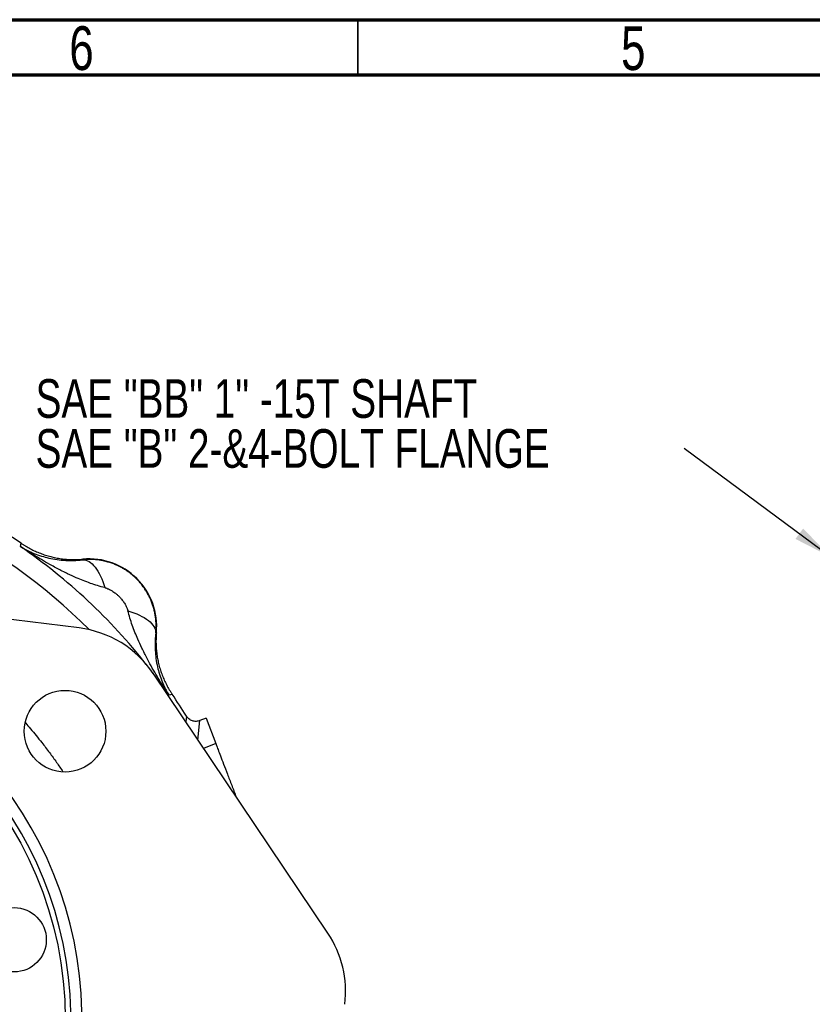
# Model space of a CAD drawing. Header units: inches. Extents: x 0.6 to 16.3, y 0.2 to 11.5.
# Tile 10 of 21: x 5.3 to 8.1, y 8 to 11.5. Entities that reach past the tile are written whole.
import ezdxf

# ---------------------------------------------------------------- set-up
doc = ezdxf.new("R2010")
doc.units = ezdxf.units.IN
doc.header["$MEASUREMENT"] = 0
doc.styles.add('SLDTEXTSTYLE0', font='TXT', dxfattribs={"width": 0.75})
doc.dimstyles.new('SLDDIMSTYLE3', dxfattribs={"dimtxt": 0.18, "dimasz": 0.14, "dimexe": 0, "dimexo": 0.0625, "dimgap": 0, "dimtad": 0, "dimtih": 1, "dimtoh": 1, "dimdec": 0, "dimrnd": 1e-09, "dimzin": 0, "dimdsep": 46, "dimtxsty": 'Standard', "dimsah": 1, "dimcen": 0.09, "dimadec": 0, "dimazin": 0, "dimtfac": 0.14, "dimtdec": 0, "dimtofl": 0, "dimtmove": 0, "dimatfit": 3, "dimfxl": 0, "dimfrac": 2, "dimtolj": 1, "dimtzin": 0, "dimarcsym": 0})

# ---------------------------------------------------------------- blocks, each defined once
blk = doc.blocks.new('SW_NOTE_0_2')
at = {"color": 0, "linetype": 'Continuous', "lineweight": 0, "char_height": 0.137795, "attachment_point": 1, "style": 'SLDTEXTSTYLE0'}
for s, insert in [('SAE "BB" 1" -15T SHAFT', (-2.3134, 0.2469)), ('SAE "B" 2-&4-BOLT FLANGE', (-2.3134, 0.0688))]:
    blk.add_mtext(s, dxfattribs=dict(at, insert=insert))

msp = doc.modelspace()

# ---------------------------------------------------------------- linework, layer by layer
at = {"color": 7, "linetype": 'Continuous', "lineweight": 70}
for p, q in [((0.5906, 11.4961), (16.3386, 11.4961)), ((0.7874, 11.2992), (16.1417, 11.2992))]:
    msp.add_line(p, q, dxfattribs=at)
at = {"color": 7, "linetype": 'Continuous', "lineweight": 35}
msp.add_line((6.4961, 11.2992), (6.4961, 11.4961), dxfattribs=at)
at = {"color": 7, "linetype": 'Continuous', "lineweight": 25}
for p, q in [((5.292, 9.6177), (5.2937, 9.6233)), ((5.2937, 9.6233), (5.2955, 9.6291)), ((5.5147, 9.5705), (5.5148, 9.5727)), ((5.5016, 9.3274), (4.4757, 9.4534)), ((5.7774, 9.3101), (5.7752, 9.3099)), ((6.389, 8.239), (5.7654, 9.1655)), ((5.828, 9.089), (5.8224, 9.0873)), ((5.8339, 9.0908), (5.828, 9.089)), ((5.9544, 9.0052), (5.9327, 8.9968)), ((5.9544, 9.0052), (5.9891, 8.9148))]:
    msp.add_line(p, q, dxfattribs=at)
at = {"color": 8, "linetype": 'Continuous', "lineweight": 25}
for p, q in [((5.8844, 9.0131), (5.882, 8.9923)), ((5.9255, 8.9277), (5.9327, 8.9968)), ((5.9891, 8.9148), (5.9454, 8.898))]:
    msp.add_line(p, q, dxfattribs=at)
at = {"color": 8, "linetype": 'Continuous', "lineweight": 25, "flags": 128}
msp.add_lwpolyline([(5.8224, 9.0873), (5.7673, 9.1638), (5.7592, 9.1745)], dxfattribs=at)
at = {"color": 7, "linetype": 'Continuous', "lineweight": 25}
for centre, radius in [((4.1379, 7.9332), 1.314), ((5.4514, 8.9591), 0.1457), ((5.27, 8.2154), 0.1147)]:
    msp.add_circle(centre, radius, dxfattribs=at)
for centre, radius, start, end in [((4.1379, 7.9332), 2.0533, 55.6839, 124.3161), ((5.5375, 9.3328), 0.2409, 354.5811, 95.4189), ((4.1379, 7.9332), 1.374, 269.2674, 76.7326), ((4.1379, 7.9332), 1.334, 269.3048, 76.6952), ((4.1379, 7.9332), 2.0533, 31.7307, 34.3161)]:
    msp.add_arc(centre, radius, start, end, dxfattribs=at)
at = {"color": 8, "linetype": 'Continuous', "lineweight": 25}
for radius, start, end in [(1.9709, 44.7732, 121.2268), (2.0419, 38.2526, 55.5837)]:
    msp.add_arc((4.1379, 7.9332), radius, start, end, dxfattribs=at)
at = {"color": 7, "linetype": 'Continuous', "lineweight": 25}
for centre, major_axis, ratio, start_param, end_param in [((5.4556, 8.9564), (0.1956, 0.3187), 0.998345, 5.855665, 6.710706), ((6.0786, 8.0306), (0.3636, 0.0871), 0.998439, 5.926445, 6.639926)]:
    msp.add_ellipse(centre, major_axis=major_axis, ratio=ratio, start_param=start_param, end_param=end_param, dxfattribs=at)
for points, knots in [([(5.2955, 9.6291), (5.2982, 9.6274), (5.3035, 9.6238), (5.3117, 9.6187), (5.32, 9.6139), (5.3285, 9.6093), (5.3371, 9.6049), (5.3458, 9.6008), (5.3546, 9.597), (5.3635, 9.5934), (5.3726, 9.5901), (5.3817, 9.587), (5.3909, 9.5842), (5.4002, 9.5817), (5.4095, 9.5794), (5.419, 9.5774), (5.4284, 9.5757), (5.438, 9.5742), (5.4475, 9.5731), (5.4571, 9.5722), (5.4667, 9.5715), (5.4763, 9.5712), (5.486, 9.5711), (5.4956, 9.5713), (5.5052, 9.5718), (5.5116, 9.5724), (5.5148, 9.5727)], [0, 0, 0, 0, 0.041668, 0.083337, 0.125006, 0.166675, 0.208344, 0.250014, 0.291682, 0.33335, 0.375017, 0.416682, 0.458346, 0.500009, 0.541671, 0.583335, 0.624999, 0.666665, 0.708332, 0.75, 0.791667, 0.833335, 0.875002, 0.916669, 0.958334, 1, 1, 1, 1]), ([(5.292, 9.6177), (5.2947, 9.6161), (5.2999, 9.6129), (5.3076, 9.6086), (5.3149, 9.6048), (5.3218, 9.6014), (5.3283, 9.5984), (5.3344, 9.5957), (5.3471, 9.5903), (5.3664, 9.5834), (5.3939, 9.576), (5.4218, 9.5709), (5.446, 9.5685), (5.4643, 9.5679), (5.4772, 9.5678), (5.4898, 9.5683), (5.5022, 9.5691), (5.5106, 9.5701), (5.5147, 9.5705)], [0, 0, 0, 0, 0.045138, 0.087505, 0.127104, 0.163937, 0.198008, 0.229318, 0.257869, 0.393408, 0.51334, 0.643659, 0.761584, 0.81312, 0.862692, 0.910335, 0.956089, 1, 1, 1, 1]), ([(5.5933, 9.471), (5.5759, 9.4753), (5.5581, 9.4807), (5.5241, 9.4928), (5.5079, 9.4993), (5.4816, 9.5108), (5.4715, 9.5155), (5.455, 9.5233), (5.4486, 9.5265), (5.4296, 9.536), (5.4169, 9.5427), (5.384, 9.5607), (5.3638, 9.5725), (5.3263, 9.5954), (5.309, 9.6064), (5.292, 9.6177)], [-1.668217, -1.668217, -1.668217, -1.668217, -1.375984, -1.375984, -1.042003, -1.042003, -0.833265, -0.833265, -0.728896, -0.728896, -0.561906, -0.561906, -0.294721, -0.294721, 0.001686, 0.001686, 0.001686, 0.001686]), ([(5.7752, 9.3099), (5.7755, 9.3124), (5.7759, 9.3172), (5.7763, 9.3244), (5.7765, 9.3317), (5.7764, 9.3389), (5.7762, 9.3462), (5.7757, 9.3535), (5.775, 9.3607), (5.7741, 9.3679), (5.7729, 9.3751), (5.7715, 9.3822), (5.77, 9.3893), (5.7682, 9.3963), (5.7661, 9.4033), (5.7639, 9.4102), (5.7615, 9.4171), (5.7588, 9.4239), (5.756, 9.4306), (5.7529, 9.4372), (5.7497, 9.4437), (5.7462, 9.4501), (5.7426, 9.4563), (5.7387, 9.4625), (5.7347, 9.4686), (5.7305, 9.4745), (5.7261, 9.4803), (5.7215, 9.486), (5.7168, 9.4915), (5.7119, 9.4969), (5.7068, 9.5021), (5.7016, 9.5072), (5.6962, 9.5121), (5.6907, 9.5168), (5.685, 9.5214), (5.6792, 9.5258), (5.6733, 9.53), (5.6672, 9.534), (5.6611, 9.5378), (5.6548, 9.5415), (5.6484, 9.5449), (5.6419, 9.5482), (5.6353, 9.5513), (5.6286, 9.5541), (5.6218, 9.5568), (5.615, 9.5592), (5.608, 9.5614), (5.6011, 9.5634), (5.594, 9.5652), (5.5869, 9.5668), (5.5798, 9.5682), (5.5726, 9.5693), (5.5654, 9.5703), (5.5582, 9.571), (5.5509, 9.5715), (5.5437, 9.5717), (5.5364, 9.5718), (5.5291, 9.5716), (5.5219, 9.5712), (5.5171, 9.5708), (5.5147, 9.5705)], [0, 0, 0, 0, 0.01734, 0.034669, 0.051988, 0.069298, 0.086599, 0.10389, 0.121174, 0.138449, 0.155716, 0.172976, 0.190229, 0.207475, 0.224715, 0.241949, 0.259177, 0.276401, 0.293619, 0.310833, 0.328043, 0.345249, 0.362452, 0.379652, 0.396849, 0.414044, 0.431238, 0.448429, 0.46562, 0.48281, 0.499999, 0.517189, 0.534379, 0.551569, 0.568761, 0.585954, 0.603149, 0.620347, 0.637547, 0.654749, 0.671956, 0.689166, 0.70638, 0.723598, 0.740821, 0.75805, 0.775284, 0.792524, 0.80977, 0.827023, 0.844283, 0.861551, 0.878826, 0.896109, 0.913401, 0.930701, 0.948011, 0.965331, 0.98266, 1, 1, 1, 1]), ([(5.5933, 9.471), (5.5943, 9.4707), (5.598, 9.4697), (5.6024, 9.4681), (5.6079, 9.4657), (5.614, 9.4628), (5.6217, 9.4581), (5.6298, 9.4524), (5.6372, 9.4463), (5.6432, 9.4408), (5.6477, 9.436), (5.6531, 9.4301), (5.6598, 9.4215), (5.6671, 9.4102), (5.6717, 9.4008), (5.674, 9.3944), (5.675, 9.391), (5.6755, 9.3894), (5.6757, 9.3886)], [0, 0, 0, 0, 0.0272854, 0.0966957, 0.1181176, 0.1775137, 0.2645843, 0.3409911, 0.4198607, 0.5000563, 0.5401228, 0.5799897, 0.6971505, 0.8081797, 0.9099168, 0.9564277, 0.9785373, 1, 1, 1, 1]), ([(5.8224, 9.0873), (5.8111, 9.1043), (5.8001, 9.1216), (5.7772, 9.1591), (5.7655, 9.1793), (5.7474, 9.2122), (5.7408, 9.2249), (5.7312, 9.2439), (5.7281, 9.2503), (5.7202, 9.2667), (5.7155, 9.2769), (5.7041, 9.3032), (5.6976, 9.3194), (5.6854, 9.3534), (5.68, 9.3712), (5.6757, 9.3886)], [0, 0, 0, 0, 0.296408, 0.296408, 0.563592, 0.563592, 0.730583, 0.730583, 0.834952, 0.834952, 1.04369, 1.04369, 1.37767, 1.37767, 1.669903, 1.669903, 1.669903, 1.669903]), ([(5.7752, 9.3099), (5.775, 9.3074), (5.7744, 9.3022), (5.7737, 9.2946), (5.7731, 9.2868), (5.7728, 9.2789), (5.7726, 9.271), (5.7726, 9.263), (5.7727, 9.2549), (5.7734, 9.2397), (5.7756, 9.2171), (5.7807, 9.1892), (5.7881, 9.1616), (5.7961, 9.1395), (5.8043, 9.1206), (5.8123, 9.1045), (5.8188, 9.0933), (5.8224, 9.0873)], [0, 0, 0, 0, 0.027232, 0.055177, 0.083846, 0.113252, 0.143403, 0.174311, 0.205982, 0.238426, 0.356347, 0.48667, 0.606598, 0.742141, 0.813048, 0.89899, 1, 1, 1, 1]), ([(5.7774, 9.3101), (5.7771, 9.3069), (5.7765, 9.3005), (5.7761, 9.2909), (5.7758, 9.2812), (5.7759, 9.2716), (5.7763, 9.262), (5.7769, 9.2524), (5.7778, 9.2428), (5.7789, 9.2332), (5.7804, 9.2237), (5.7821, 9.2142), (5.7841, 9.2048), (5.7864, 9.1955), (5.7889, 9.1862), (5.7917, 9.177), (5.7948, 9.1679), (5.7981, 9.1588), (5.8017, 9.1499), (5.8056, 9.1411), (5.8097, 9.1324), (5.814, 9.1238), (5.8186, 9.1153), (5.8234, 9.107), (5.8285, 9.0988), (5.8321, 9.0935), (5.8339, 9.0908)], [0, 0, 0, 0, 0.041666, 0.083331, 0.124998, 0.166665, 0.208333, 0.25, 0.291668, 0.333335, 0.375001, 0.416665, 0.458329, 0.499991, 0.541654, 0.583318, 0.624983, 0.66665, 0.708318, 0.749986, 0.791656, 0.833325, 0.874994, 0.916663, 0.958332, 1, 1, 1, 1]), ([(5.9327, 8.9968), (5.9305, 8.996), (5.9283, 8.9954), (5.9238, 8.9945), (5.9215, 8.9942), (5.9145, 8.9941), (5.91, 8.9948), (5.9012, 8.9977), (5.8971, 9), (5.8899, 9.0058), (5.8868, 9.0092), (5.8844, 9.0131)], [0, 0, 0, 0, 0.125, 0.125, 0.25, 0.25, 0.5, 0.5, 0.75, 0.75, 1, 1, 1, 1]), ([(5.9891, 8.9148), (5.9897, 8.9132), (5.991, 8.91), (5.9969, 8.8946), (6.0055, 8.872), (6.0169, 8.8424), (6.0305, 8.8069), (6.0457, 8.7673), (6.0567, 8.7388), (6.0621, 8.7247)], [0, 0, 0, 0, 0.143557, 0.287113, 0.43067, 0.574227, 0.717783, 0.86134, 1, 1, 1, 1])]:
    msp.add_open_spline(points, degree=3, knots=knots, dxfattribs=at)
for points in [[(5.5147, 9.5705), (5.5293, 9.5709), (5.5603, 9.5522), (5.5848, 9.5007), (5.5933, 9.471)], [(5.6757, 9.3886), (5.7054, 9.38), (5.7569, 9.3556), (5.7756, 9.3245), (5.7752, 9.3099)]]:
    msp.add_open_spline(points, degree=3, dxfattribs=at)
at = {"color": 8, "linetype": 'Continuous', "lineweight": 25}
msp.add_open_spline([(5.3101, 8.9885), (5.3161, 8.9816), (5.3292, 8.9669), (5.3486, 8.9436), (5.3713, 8.9153), (5.3956, 8.8835), (5.4208, 8.8488), (5.4364, 8.8258), (5.4439, 8.8147)], degree=3, knots=[0, 0, 0, 0, 0.124594, 0.270169, 0.4131, 0.620778, 0.816976, 1, 1, 1, 1], dxfattribs=at)

# ---------------------------------------------------------------- block references
at = {"color": 7, "linetype": 'Continuous', "lineweight": 0}
msp.add_blockref('SW_NOTE_0_2', (7.6597, 9.9674), dxfattribs=at)

# ---------------------------------------------------------------- texts
at = {"color": 7, "linetype": 'Continuous', "lineweight": 0, "char_height": 0.1562, "attachment_point": 2, "style": 'SLDTEXTSTYLE0'}
for s, insert in [('6', (5.5102, 11.4728)), ('5', (7.4787, 11.4728))]:
    msp.add_mtext(s, dxfattribs=dict(at, insert=insert))

# ---------------------------------------------------------------- leaders
at = {"color": 7, "linetype": 'Continuous', "lineweight": 0}
msp.add_leader([(8.1835, 9.58), (7.6597, 9.9674)], dimstyle='SLDDIMSTYLE3', dxfattribs=at)

doc.saveas('drawing.dxf')
